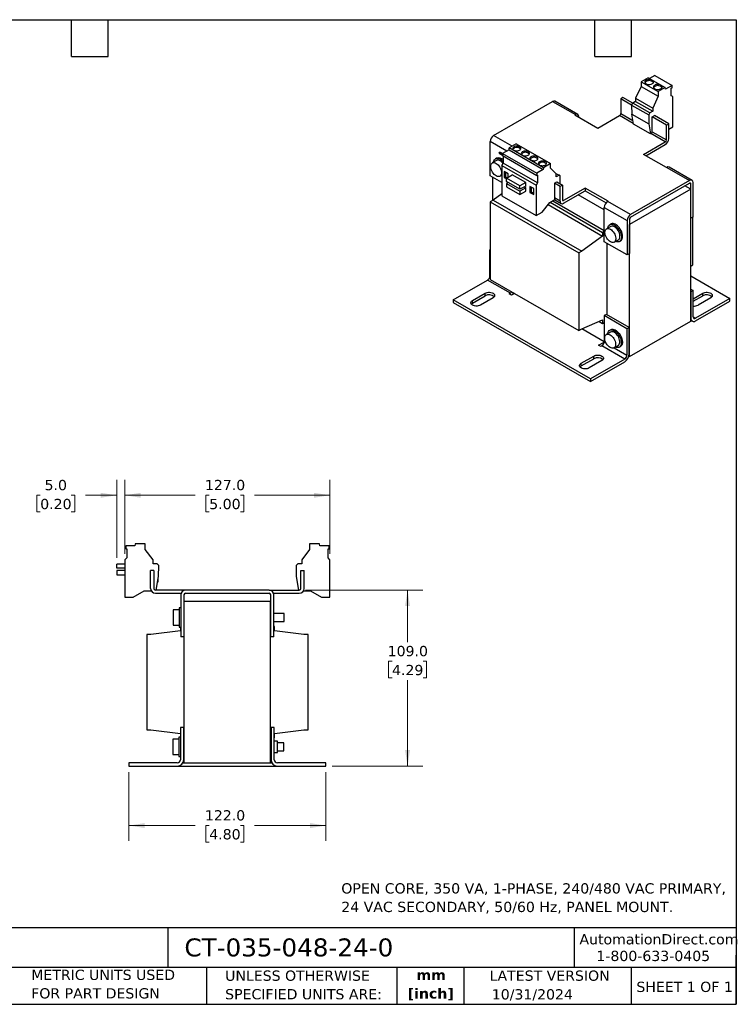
# Model space of a CAD drawing. Header units: millimetres. Extents: x 19 to 819, y 19 to 629.
# Tile 2 of 2: x 376 to 819, y 19 to 629. Entities that reach past the tile are written whole.
import ezdxf

# ---------------------------------------------------------------- set-up
doc = ezdxf.new("R2010")
doc.units = ezdxf.units.MM
doc.header["$LTSCALE"] = 3
doc.linetypes.add('SLD-Solid', pattern=[0])
doc.layers.add('TEXT', color=140, linetype='SLD-Solid', lineweight=25)
doc.styles.add('SLDTEXTSTYLE0', font='VERDANA.TTF')
doc.styles.add('SLDTEXTSTYLE1', font='VERDANAB.TTF')
doc.dimstyles.new('SLDDIMSTYLE0', dxfattribs={"dimtxt": 6.474023, "dimasz": 9.906, "dimexe": 0, "dimexo": 0.0625, "dimgap": 1.618506, "dimtad": 0, "dimtih": 1, "dimtoh": 1, "dimrnd": 1e-09, "dimzin": 4, "dimdsep": 46, "dimtxsty": 'SLDTEXTSTYLE0', "dimsah": 1, "dimcen": 0.09, "dimadec": 0, "dimazin": 1, "dimtfac": 1, "dimtofl": 0, "dimtmove": 0, "dimatfit": 3, "dimfxl": 0, "dimfrac": 2, "dimtolj": 1, "dimtzin": 12, "dimarcsym": 0})
doc.dimstyles.new('SLDDIMSTYLE2', dxfattribs={"dimtxt": 6.474023, "dimasz": 9.906, "dimexe": 0, "dimexo": 0.0625, "dimgap": 1.618506, "dimtad": 0, "dimtih": 1, "dimtoh": 1, "dimrnd": 1e-09, "dimzin": 4, "dimdsep": 46, "dimtxsty": 'SLDTEXTSTYLE0', "dimsah": 1, "dimcen": 0.09, "dimadec": 0, "dimazin": 1, "dimtfac": 1, "dimtmove": 0, "dimatfit": 0, "dimfxl": 0, "dimfrac": 2, "dimtolj": 1, "dimtzin": 12, "dimarcsym": 0})

# ---------------------------------------------------------------- blocks, each defined once
blk = doc.blocks.new('_D_2')
at = {"color": 7, "linetype": 'SLD-Solid', "lineweight": 0}
for p, q in [((443.21, 162.7), (443.21, 120.19)), ((565.21, 162.7), (565.21, 120.19)), ((443.21, 129.71), (484.21, 129.71)), ((492.99, 129.71), (490.81, 129.71)), ((490.81, 129.71), (490.81, 119.42)), ((512.23, 129.71), (514.4, 129.71)), ((514.4, 129.71), (514.4, 119.42)), ((565.21, 129.71), (521, 129.71)), ((490.81, 119.42), (492.99, 119.42)), ((514.4, 119.42), (512.23, 119.42))]:
    blk.add_line(p, q, dxfattribs=at)
at = {"color": 7, "linetype": 'SLD-Solid', "lineweight": 18}
for points in [[(443.21, 129.71), (453.11, 128.19), (453.11, 131.24)], [(565.21, 129.71), (555.3, 131.24), (555.3, 128.19)]]:
    blk.add_solid(points, dxfattribs=at)
at = {"color": 7, "linetype": 'SLD-Solid', "lineweight": 18, "char_height": 6.35, "attachment_point": 1, "style": 'SLDTEXTSTYLE0'}
for s, insert in [('122.0', (490.29, 139.23)), ('4.80', (492.99, 127.49))]:
    blk.add_mtext(s, dxfattribs=dict(at, insert=insert))
blk = doc.blocks.new('_D_3')
at = {"color": 7, "linetype": 'SLD-Solid', "lineweight": 0}
for p, q in [((552.52, 275.51), (625.23, 275.51)), ((615.71, 275.51), (615.71, 243.16)), ((606.09, 231.42), (603.91, 231.42)), ((603.91, 231.42), (603.91, 221.14)), ((625.33, 231.42), (627.5, 231.42)), ((627.5, 231.42), (627.5, 221.14)), ((603.91, 221.14), (606.09, 221.14)), ((615.71, 166.51), (615.71, 219.69)), ((627.5, 221.14), (625.33, 221.14)), ((569.02, 166.51), (625.23, 166.51))]:
    blk.add_line(p, q, dxfattribs=at)
at = {"color": 7, "linetype": 'SLD-Solid', "lineweight": 18}
for points in [[(615.71, 275.51), (614.18, 265.6), (617.23, 265.6)], [(615.71, 166.51), (617.23, 176.41), (614.18, 176.41)]]:
    blk.add_solid(points, dxfattribs=at)
at = {"color": 7, "linetype": 'SLD-Solid', "lineweight": 18, "char_height": 6.35, "attachment_point": 1, "style": 'SLDTEXTSTYLE0'}
for s, insert in [('109.0', (603.39, 240.94)), ('4.29', (606.09, 229.2))]:
    blk.add_mtext(s, dxfattribs=dict(at, insert=insert))
blk = doc.blocks.new('_D_4')
at = {"color": 7, "linetype": 'SLD-Solid', "lineweight": 0}
for p, q in [((440.71, 298), (440.71, 343.73)), ((567.71, 298), (567.71, 343.73)), ((440.71, 334.21), (484.21, 334.21)), ((492.99, 334.21), (490.81, 334.21)), ((490.81, 334.21), (490.81, 323.92)), ((512.23, 334.21), (514.4, 334.21)), ((514.4, 334.21), (514.4, 323.92)), ((567.71, 334.21), (521, 334.21)), ((490.81, 323.92), (492.99, 323.92)), ((514.4, 323.92), (512.23, 323.92))]:
    blk.add_line(p, q, dxfattribs=at)
at = {"color": 7, "linetype": 'SLD-Solid', "lineweight": 18}
for points in [[(440.71, 334.21), (450.61, 332.68), (450.61, 335.73)], [(567.71, 334.21), (557.8, 335.73), (557.8, 332.68)]]:
    blk.add_solid(points, dxfattribs=at)
at = {"color": 7, "linetype": 'SLD-Solid', "lineweight": 18, "char_height": 6.35, "attachment_point": 1, "style": 'SLDTEXTSTYLE0'}
for s, insert in [('127.0', (490.29, 343.72)), ('5.00', (492.99, 331.98))]:
    blk.add_mtext(s, dxfattribs=dict(at, insert=insert))
blk = doc.blocks.new('_D_5')
at = {"color": 7, "linetype": 'SLD-Solid', "lineweight": 0}
for p, q in [((435.71, 295.39), (435.71, 343.73)), ((440.71, 298), (440.71, 343.73)), ((388.38, 334.21), (386.21, 334.21)), ((386.21, 334.21), (386.21, 323.92)), ((407.62, 334.21), (409.8, 334.21)), ((409.8, 334.21), (409.8, 323.92)), ((435.71, 334.21), (416.4, 334.21)), ((440.71, 334.21), (459.76, 334.21)), ((386.21, 323.92), (388.38, 323.92)), ((409.8, 323.92), (407.62, 323.92))]:
    blk.add_line(p, q, dxfattribs=at)
at = {"color": 7, "linetype": 'SLD-Solid', "lineweight": 18}
for points in [[(435.71, 334.21), (425.8, 335.73), (425.8, 332.68)], [(440.71, 334.21), (450.61, 332.68), (450.61, 335.73)]]:
    blk.add_solid(points, dxfattribs=at)
at = {"color": 7, "linetype": 'SLD-Solid', "lineweight": 18, "char_height": 6.35, "attachment_point": 1, "style": 'SLDTEXTSTYLE0'}
for s, insert in [('5.0', (391.08, 343.72)), ('0.20', (388.38, 331.98))]:
    blk.add_mtext(s, dxfattribs=dict(at, insert=insert))

msp = doc.modelspace()

# ---------------------------------------------------------------- linework, layer by layer
for p, q in [((764.599, 592.756), (760.235, 590.237)), ((764.599, 592.756), (775.205, 586.633)), ((768.753, 594.093), (765.518, 592.225)), ((768.753, 594.093), (779.36, 587.97)), ((760.235, 587.379), (756.806, 580.047)), ((760.235, 590.237), (760.235, 587.379)), ((760.235, 590.237), (770.842, 584.114)), ((760.235, 587.379), (770.842, 581.256)), ((775.205, 586.633), (770.842, 584.114)), ((775.368, 585.665), (775.205, 586.633)), ((779.36, 587.97), (775.368, 585.665)), ((778.938, 586.212), (779.36, 586.456)), ((778.938, 581.591), (778.938, 586.212)), ((779.36, 586.456), (779.36, 587.97)), ((749.028, 580.499), (747.614, 579.683)), ((754.344, 575.798), (747.614, 579.683)), ((747.614, 579.683), (747.614, 570.538)), ((755.038, 577.03), (749.028, 580.499)), ((756.806, 580.047), (767.413, 573.924)), ((756.806, 580.047), (756.806, 578.05)), ((770.842, 581.256), (767.413, 573.924)), ((770.842, 584.114), (770.842, 581.256)), ((779.787, 581.101), (778.938, 581.591)), ((779.787, 562.239), (779.787, 581.101)), ((668.877, 556.924), (705.435, 578.028)), ((705.435, 578.028), (719.577, 569.864)), ((721.077, 570.012), (706.935, 578.176)), ((754.343, 575.826), (755.038, 577.03)), ((754.343, 575.826), (764.95, 569.703)), ((754.343, 575.826), (754.428, 570.255)), ((756.806, 578.05), (755.038, 577.03)), ((765.645, 570.907), (755.038, 577.03)), ((756.806, 578.05), (767.413, 571.927)), ((767.413, 573.924), (767.413, 571.927)), ((719.577, 569.864), (719.329, 569.721)), ((719.329, 569.721), (733.471, 561.557)), ((721.698, 568.353), (721.698, 568.639)), ((733.471, 561.557), (746.906, 569.313)), ((755.408, 564.405), (746.906, 569.313)), ((747.614, 570.538), (755.105, 566.213)), ((754.428, 570.255), (765.035, 564.132)), ((755.467, 564.05), (754.428, 570.255)), ((765.645, 570.907), (764.95, 569.703)), ((764.95, 569.703), (765.035, 564.132)), ((767.413, 571.927), (765.645, 570.907)), ((767.059, 568.457), (768.473, 569.274)), ((767.059, 559.312), (767.059, 568.457)), ((775.898, 563.355), (767.059, 568.457)), ((777.312, 564.171), (768.473, 569.274)), ((766.074, 557.927), (755.467, 564.05)), ((765.035, 564.132), (766.074, 557.927)), ((775.898, 563.355), (777.312, 564.171)), ((775.898, 554.209), (775.898, 563.355)), ((777.312, 555.026), (777.312, 564.171)), ((777.312, 560.81), (779.787, 562.239)), ((680.4, 550.272), (668.877, 556.924)), ((766.074, 557.927), (766.352, 558.087)), ((775.191, 552.985), (766.352, 558.087)), ((767.059, 559.312), (775.898, 554.209)), ((666.756, 532.019), (666.756, 553.25)), ((677.076, 547.292), (666.756, 553.25)), ((678.494, 548.11), (678.656, 549.265)), ((683.019, 551.784), (678.656, 549.265)), ((699.869, 537.019), (678.656, 549.265)), ((683.019, 551.784), (704.233, 539.538)), ((761.756, 545.229), (775.191, 552.985)), ((763.17, 544.412), (775.191, 551.352)), ((670.827, 542.932), (670.12, 542.524)), ((672.458, 546.017), (672.858, 546.709)), ((672.458, 546.017), (674.501, 544.836)), ((674.501, 544.837), (672.458, 546.017)), ((674.501, 545.76), (672.858, 546.709)), ((678.494, 548.11), (674.501, 545.805)), ((674.501, 545.805), (674.501, 544.291)), ((674.501, 545.805), (695.715, 533.559)), ((695.715, 532.045), (674.501, 544.291)), ((674.923, 544.048), (674.923, 539.913)), ((678.494, 548.11), (699.707, 535.864)), ((775.898, 537.065), (761.756, 545.229)), ((670.745, 541.441), (668.129, 539.931)), ((674.074, 538.444), (674.923, 539.913)), ((674.074, 538.444), (695.288, 526.198)), ((674.074, 538.444), (674.074, 519.582)), ((696.136, 527.667), (674.923, 539.913)), ((699.869, 537.019), (699.707, 535.864)), ((704.233, 539.538), (699.869, 537.019)), ((704.233, 536.68), (704.233, 539.538)), ((707.662, 533.308), (704.233, 536.68)), ((776.145, 537.208), (775.898, 537.065)), ((776.145, 537.208), (790.287, 529.043)), ((791.787, 529.192), (777.645, 537.356)), ((674.074, 527.795), (666.756, 532.019)), ((668.241, 531.162), (668.241, 516.752)), ((672.878, 531.704), (674.074, 532.394)), ((677.893, 533.23), (675.559, 534.577)), ((675.559, 534.577), (675.559, 530.902)), ((675.559, 530.902), (676.267, 531.31)), ((675.559, 530.902), (677.009, 530.065)), ((676.267, 534.168), (676.267, 531.31)), ((676.267, 531.31), (677.308, 530.709)), ((677.009, 530.537), (680.545, 532.578)), ((685.282, 525.761), (677.009, 530.537)), ((677.009, 528.413), (677.009, 530.537)), ((677.893, 531.047), (677.893, 533.23)), ((688.818, 527.802), (680.545, 532.578)), ((699.707, 535.864), (695.715, 533.559)), ((695.715, 533.559), (695.715, 532.045)), ((695.715, 532.045), (696.136, 532.289)), ((696.136, 532.289), (696.136, 527.667)), ((707.553, 533.415), (709.43, 532.332)), ((707.662, 531.311), (707.662, 533.308)), ((709.43, 532.332), (707.662, 531.311)), ((710.125, 531.93), (709.43, 532.332)), ((710.052, 527.073), (710.125, 531.93)), ((685.282, 523.638), (677.009, 528.413)), ((677.999, 527.842), (677.009, 527.27)), ((677.009, 527.27), (677.009, 525.147)), ((677.009, 527.27), (685.282, 522.494)), ((677.009, 525.147), (685.282, 520.371)), ((688.818, 527.802), (685.282, 525.761)), ((685.282, 523.638), (685.282, 525.761)), ((688.818, 525.679), (685.282, 523.638)), ((688.818, 524.535), (685.282, 522.494)), ((688.499, 524.719), (688.499, 525.495)), ((688.499, 524.719), (688.818, 524.535)), ((688.818, 525.679), (688.818, 527.802)), ((688.818, 522.412), (688.818, 524.535)), ((693.803, 524.045), (691.469, 525.392)), ((691.469, 525.392), (691.469, 521.718)), ((692.176, 524.984), (692.176, 522.126)), ((696.136, 527.667), (695.288, 526.198)), ((695.288, 526.198), (695.288, 507.336)), ((706.601, 527.433), (708.016, 528.249)), ((706.601, 527.433), (706.601, 518.287)), ((710.137, 525.392), (706.601, 527.433)), ((708.016, 528.249), (711.551, 526.208)), ((711.551, 526.208), (710.137, 525.392)), ((710.137, 516.246), (710.137, 525.392)), ((711.551, 526.208), (711.551, 517.063)), ((725.693, 524.41), (712.258, 516.654)), ((739.835, 516.246), (725.693, 524.41)), ((725.693, 524.41), (725.693, 522.777)), ((790.287, 529.043), (753.73, 507.939)), ((753.73, 506.306), (790.287, 527.41)), ((790.924, 523.695), (787.388, 525.736)), ((790.995, 527.002), (790.287, 527.41)), ((790.995, 505.772), (790.995, 527.002)), ((792.409, 506.588), (792.409, 527.818)), ((674.074, 520.905), (668.665, 516.997)), ((674.074, 519.582), (695.288, 507.336)), ((685.282, 522.494), (685.282, 520.371)), ((685.282, 520.371), (688.818, 522.412)), ((691.469, 521.718), (692.176, 522.126)), ((691.469, 521.718), (693.803, 520.371)), ((692.176, 522.126), (693.803, 521.187)), ((693.803, 520.371), (693.803, 524.045)), ((710.137, 516.246), (706.601, 518.287)), ((712.258, 515.021), (725.693, 522.777)), ((737.467, 510.877), (721.273, 520.226)), ((725.693, 522.777), (738.643, 515.301)), ((790.924, 523.695), (753.094, 501.856)), ((790.924, 442.04), (790.924, 523.695)), ((668.665, 516.997), (666.897, 515.976)), ((666.897, 515.976), (721.698, 484.341)), ((666.897, 515.976), (666.897, 467.801)), ((668.665, 516.997), (723.466, 485.361)), ((699.035, 509.499), (703.829, 515.462)), ((702.76, 514.133), (736.406, 494.709)), ((703.829, 515.462), (706.886, 517.227)), ((704.052, 515.591), (736.406, 496.914)), ((705.608, 516.489), (737.467, 498.098)), ((706.783, 517.168), (710.758, 514.873)), ((711.551, 517.063), (712.258, 516.654)), ((737.467, 512.429), (751.609, 504.265)), ((737.467, 491.199), (737.467, 512.429)), ((739.588, 516.103), (739.835, 516.246)), ((753.73, 507.939), (739.588, 516.103)), ((695.288, 507.336), (699.035, 509.499)), ((792.409, 506.588), (790.995, 505.772)), ((792.267, 476.903), (792.267, 506.507)), ((741.456, 500.621), (738.839, 499.111)), ((741.538, 502.112), (740.831, 501.704)), ((751.609, 504.265), (751.609, 483.035)), ((753.023, 505.081), (753.023, 483.851)), ((753.094, 501.856), (753.023, 501.897)), ((753.094, 420.201), (753.094, 501.856)), ((790.924, 505.813), (790.995, 505.772)), ((736.406, 494.709), (723.466, 485.361)), ((737.467, 497.526), (736.406, 496.914)), ((736.406, 496.914), (736.406, 494.709)), ((751.609, 483.035), (737.467, 491.199)), ((738.952, 490.342), (738.952, 446.125)), ((743.589, 490.883), (746.205, 492.394)), ((746.83, 491.311), (747.537, 491.719)), ((666.65, 486.231), (666.897, 486.374)), ((666.897, 486.088), (666.65, 486.231)), ((666.65, 469.9), (666.65, 486.231)), ((723.466, 485.361), (721.698, 484.341)), ((721.698, 484.341), (721.698, 436.165)), ((753.023, 483.851), (751.609, 483.035)), ((790.924, 476.128), (792.267, 476.903)), ((666.65, 469.9), (666.897, 469.757)), ((790.924, 470.002), (815.142, 456.021)), ((644.022, 455.205), (665.236, 467.451)), ((679.378, 459.287), (665.236, 467.451)), ((666.897, 467.801), (721.698, 436.165)), ((655.866, 454.797), (663.645, 459.287)), ((655.866, 453.163), (663.645, 457.654)), ((663.645, 457.654), (663.645, 459.287)), ((678.671, 458.879), (679.378, 459.287)), ((680.085, 458.062), (678.671, 458.879)), ((681.926, 459.125), (680.085, 458.062)), ((790.924, 461.841), (792.515, 460.923)), ((790.924, 460.208), (791.101, 460.106)), ((792.515, 460.923), (791.101, 460.106)), ((791.101, 460.106), (791.101, 443.775)), ((792.515, 444.592), (792.515, 460.923)), ((792.515, 455.919), (798.348, 459.287)), ((792.515, 454.286), (798.348, 457.654)), ((798.348, 457.654), (798.348, 459.287)), ((644.022, 455.205), (644.022, 453.572)), ((728.875, 406.22), (644.022, 455.205)), ((644.022, 453.572), (728.875, 404.587)), ((655.866, 453.163), (655.866, 454.797)), ((668.594, 456.429), (660.816, 451.939)), ((815.142, 456.021), (793.929, 443.775)), ((793.929, 442.142), (815.142, 454.388)), ((803.298, 456.429), (795.52, 451.939)), ((815.142, 454.388), (815.142, 456.021)), ((738.775, 446.227), (737.361, 445.411)), ((751.503, 437.247), (737.361, 445.411)), ((737.361, 445.411), (737.361, 429.08)), ((752.917, 438.063), (738.775, 446.227)), ((723.466, 437.185), (736.406, 442.777)), ((734.222, 441.833), (736.406, 440.573)), ((736.406, 442.777), (736.406, 440.573)), ((736.406, 440.573), (737.361, 441.124)), ((753.094, 420.201), (790.924, 442.04)), ((791.101, 443.775), (790.924, 443.877)), ((790.924, 442.524), (791.929, 441.944)), ((792.515, 444.591), (793.929, 443.775)), ((721.698, 436.165), (723.466, 437.185)), ((737.361, 429.284), (723.585, 437.237)), ((741.35, 435.236), (738.733, 433.725)), ((741.432, 436.727), (740.725, 436.318)), ((752.917, 438.063), (751.503, 437.247)), ((751.503, 437.247), (751.503, 420.916)), ((752.917, 421.732), (752.917, 438.063)), ((733.825, 427.039), (737.361, 429.08)), ((735.239, 426.222), (733.825, 427.039)), ((737.361, 429.08), (738.693, 428.311)), ((743.483, 425.498), (746.099, 427.008)), ((735.946, 426.63), (735.239, 426.222)), ((750.088, 418.466), (735.946, 426.63)), ((743.524, 425.522), (751.503, 420.916)), ((746.724, 425.926), (747.431, 426.334)), ((723.218, 415.915), (730.997, 420.405)), ((723.218, 414.282), (730.997, 418.772)), ((723.218, 414.282), (723.218, 415.915)), ((735.946, 417.548), (728.168, 413.058)), ((750.088, 418.466), (728.875, 406.22)), ((728.875, 404.587), (750.088, 416.833)), ((730.997, 418.772), (730.997, 420.405)), ((752.719, 420.418), (753.094, 420.201)), ((728.875, 406.22), (728.875, 404.587)), ((441.31, 302.908), (441.31, 301.054)), ((446.956, 302.908), (441.31, 302.908)), ((441.31, 301.054), (441.906, 301.054)), ((441.906, 301.054), (441.906, 295.394)), ((447.185, 304.208), (446.956, 302.908)), ((453.356, 304.208), (447.185, 304.208)), ((453.356, 300.708), (453.356, 304.208)), ((458.206, 294.154), (453.356, 300.708)), ((555.056, 300.708), (550.206, 294.154)), ((555.056, 304.208), (555.056, 300.708)), ((561.227, 304.208), (555.056, 304.208)), ((561.456, 302.908), (561.227, 304.208)), ((567.102, 302.908), (561.456, 302.908)), ((566.506, 301.054), (567.102, 301.054)), ((566.506, 295.394), (566.506, 301.054)), ((567.102, 301.054), (567.102, 302.908)), ((441.906, 295.394), (440.706, 294.194)), ((440.706, 294.194), (440.706, 271.094)), ((458.206, 291.708), (458.206, 294.154)), ((550.206, 294.154), (550.206, 291.708)), ((567.706, 294.194), (566.506, 295.394)), ((567.706, 271.094), (567.706, 294.194)), ((435.706, 288.984), (435.706, 291.584)), ((440.706, 291.584), (435.706, 291.584)), ((440.706, 288.984), (435.706, 288.984)), ((435.706, 287.584), (435.706, 284.984)), ((440.706, 287.584), (435.706, 287.584)), ((456.706, 276.508), (456.706, 287.708)), ((458.706, 287.708), (456.706, 287.708)), ((460.706, 291.708), (458.206, 291.708)), ((458.706, 287.708), (458.706, 276.508)), ((461.689, 290.725), (460.706, 291.708)), ((461.569, 283.843), (461.689, 290.725)), ((547.706, 291.708), (546.723, 290.725)), ((546.723, 290.725), (546.843, 283.843)), ((550.206, 291.708), (547.706, 291.708)), ((549.706, 276.508), (549.706, 287.708)), ((549.706, 287.708), (551.706, 287.708)), ((551.706, 276.508), (551.706, 287.708)), ((435.706, 284.984), (440.706, 284.984)), ((460.099, 275.508), (461.569, 283.843)), ((461.016, 280.708), (461.406, 280.708)), ((461.406, 280.708), (461.406, 282.92)), ((546.843, 283.843), (548.313, 275.508)), ((446.006, 271.094), (452.785, 275.008)), ((452.785, 275.008), (457.108, 275.008)), ((478.356, 275.508), (459.706, 275.508)), ((530.056, 275.508), (478.356, 275.508)), ((530.056, 275.508), (548.706, 275.508)), ((551.304, 275.008), (555.627, 275.008)), ((555.627, 275.008), (562.406, 271.094)), ((440.706, 271.094), (446.006, 271.094)), ((459.706, 273.508), (475.527, 273.508)), ((475.356, 272.508), (475.356, 246.508)), ((477.356, 272.508), (477.356, 246.508)), ((477.456, 168.507), (477.456, 268.508)), ((530.956, 268.508), (477.456, 268.508)), ((478.356, 273.508), (530.056, 273.508)), ((530.956, 168.507), (530.956, 268.508)), ((531.056, 246.508), (531.056, 272.508)), ((532.884, 273.508), (548.706, 273.508)), ((533.056, 246.508), (533.056, 272.508)), ((562.406, 271.094), (567.706, 271.094)), ((474.356, 263.258), (470.656, 263.258)), ((470.656, 263.258), (470.656, 253.758)), ((475.356, 264.508), (474.356, 264.508)), ((474.356, 264.508), (474.356, 252.508)), ((477.456, 261.508), (477.356, 261.508)), ((531.056, 261.008), (530.956, 261.008)), ((539.356, 261.008), (533.056, 261.008)), ((539.356, 256.008), (539.356, 261.008)), ((475.106, 250.307), (456.806, 248.007)), ((470.656, 253.758), (474.356, 253.758)), ((474.356, 252.508), (475.356, 252.508)), ((475.106, 252.508), (475.106, 250.307)), ((477.356, 255.508), (477.456, 255.508)), ((530.956, 256.008), (531.056, 256.008)), ((533.056, 256.008), (539.356, 256.008)), ((533.306, 253.007), (533.056, 253.007)), ((533.306, 250.307), (533.306, 253.007)), ((551.606, 248.007), (533.306, 250.307)), ((454.306, 248.007), (454.306, 189.007)), ((456.806, 248.007), (454.306, 248.007)), ((477.356, 246.508), (475.356, 246.508)), ((477.456, 248.007), (477.356, 248.007)), ((531.056, 248.007), (530.956, 248.007)), ((533.056, 246.508), (531.056, 246.508)), ((554.106, 248.007), (551.606, 248.007)), ((554.106, 189.007), (554.106, 248.007)), ((454.306, 189.007), (456.806, 189.007)), ((456.806, 189.007), (475.106, 186.707)), ((475.206, 190.507), (475.206, 170.507)), ((477.206, 190.507), (475.206, 190.507)), ((477.206, 170.507), (477.206, 190.507)), ((477.306, 189.007), (477.456, 189.007)), ((477.306, 184.007), (477.306, 189.007)), ((530.956, 189.007), (531.106, 189.007)), ((531.106, 189.007), (531.106, 184.007)), ((531.206, 190.507), (531.206, 170.507)), ((533.206, 190.507), (531.206, 190.507)), ((533.206, 170.507), (533.206, 190.507)), ((533.306, 186.707), (551.606, 189.007)), ((551.606, 189.007), (554.106, 189.007)), ((474.206, 183.257), (470.506, 183.257)), ((470.506, 183.257), (470.506, 173.757)), ((475.206, 184.507), (474.206, 184.507)), ((474.206, 184.507), (474.206, 172.507)), ((475.106, 186.707), (475.106, 184.507)), ((477.206, 184.007), (477.306, 184.007)), ((531.106, 184.007), (531.206, 184.007)), ((533.206, 184.007), (533.306, 184.007)), ((533.306, 184.007), (533.306, 186.707)), ((477.456, 181.507), (477.206, 181.507)), ((531.206, 181.007), (530.956, 181.007)), ((535.206, 182.007), (533.206, 182.007)), ((535.206, 175.007), (535.206, 182.007)), ((539.206, 181.007), (535.206, 181.007)), ((539.206, 176.007), (539.206, 181.007)), ((470.506, 173.757), (474.206, 173.757)), ((474.206, 172.507), (475.206, 172.507)), ((477.206, 175.507), (477.456, 175.507)), ((530.956, 176.007), (531.206, 176.007)), ((533.206, 175.007), (535.206, 175.007)), ((535.206, 176.007), (539.206, 176.007)), ((443.206, 168.507), (443.206, 166.507)), ((473.206, 168.507), (443.206, 168.507)), ((443.206, 166.507), (473.206, 166.507)), ((473.206, 166.507), (535.206, 166.507)), ((476.67, 168.507), (477.456, 168.507)), ((477.456, 168.507), (530.956, 168.507)), ((530.956, 168.507), (531.742, 168.507)), ((565.206, 168.507), (535.206, 168.507)), ((535.206, 166.507), (565.206, 166.507)), ((565.206, 166.507), (565.206, 168.507))]:
    msp.add_line(p, q)
at = {"flags": 128}
for points in [[(763.347, 588.972), (763.859, 588.74), (764.453, 588.586), (765.093, 588.518), (765.743, 588.541), (766.364, 588.652), (766.921, 588.847), (767.381, 589.112), (767.718, 589.434), (767.912, 589.793), (767.951, 590.168), (767.834, 590.537), (767.567, 590.88), (767.165, 591.176), (766.653, 591.408), (766.059, 591.562), (765.419, 591.63), (764.769, 591.607), (764.148, 591.495), (763.591, 591.301), (763.131, 591.035), (762.794, 590.713), (762.6, 590.355), (762.561, 589.98), (762.678, 589.61), (762.945, 589.267), (763.347, 588.972)], [(768.65, 585.91), (769.162, 585.678), (769.756, 585.524), (770.396, 585.456), (771.046, 585.479), (771.667, 585.591), (772.224, 585.785), (772.685, 586.051), (773.021, 586.373), (773.215, 586.731), (773.254, 587.106), (773.137, 587.476), (772.87, 587.819), (772.468, 588.114), (771.956, 588.346), (771.362, 588.5), (770.722, 588.568), (770.073, 588.545), (769.451, 588.434), (768.894, 588.239), (768.434, 587.973), (768.097, 587.652), (767.903, 587.293), (767.864, 586.918), (767.981, 586.549), (768.249, 586.206), (768.65, 585.91)], [(681.534, 547.865), (682.03, 547.644), (682.605, 547.5), (683.224, 547.443), (683.848, 547.478), (684.437, 547.6), (684.956, 547.803), (685.37, 548.075), (685.654, 548.397), (685.791, 548.75), (685.771, 549.112), (685.597, 549.459), (685.278, 549.771), (684.834, 550.026), (684.295, 550.21), (683.693, 550.311), (683.067, 550.323), (682.455, 550.244), (681.897, 550.08), (681.427, 549.84), (681.075, 549.541), (680.862, 549.201), (680.803, 548.841), (680.901, 548.483), (681.15, 548.151), (681.534, 547.865)], [(668.912, 540.383), (668.963, 540.707), (669.153, 541.355), (669.446, 541.898), (669.834, 542.323), (670.306, 542.619), (670.852, 542.778), (671.457, 542.795), (672.105, 542.671), (672.778, 542.408), (673.461, 542.014), (674.135, 541.498), (674.783, 540.875), (674.923, 540.722)], [(686.838, 544.804), (687.333, 544.582), (687.908, 544.439), (688.527, 544.382), (689.151, 544.416), (689.741, 544.539), (690.259, 544.742), (690.673, 545.013), (690.958, 545.336), (691.094, 545.689), (691.075, 546.05), (690.9, 546.398), (690.581, 546.709), (690.138, 546.965), (689.598, 547.149), (688.997, 547.25), (688.37, 547.261), (687.759, 547.182), (687.2, 547.018), (686.73, 546.779), (686.378, 546.48), (686.166, 546.139), (686.107, 545.779), (686.205, 545.422), (686.454, 545.09), (686.838, 544.804)], [(692.141, 541.742), (692.636, 541.521), (693.211, 541.377), (693.83, 541.32), (694.454, 541.354), (695.044, 541.477), (695.562, 541.68), (695.977, 541.952), (696.261, 542.274), (696.398, 542.627), (696.378, 542.989), (696.203, 543.336), (695.884, 543.647), (695.441, 543.903), (694.902, 544.087), (694.3, 544.188), (693.674, 544.2), (693.062, 544.121), (692.504, 543.957), (692.034, 543.717), (691.681, 543.418), (691.469, 543.078), (691.41, 542.718), (691.508, 542.36), (691.757, 542.028), (692.141, 541.742)], [(670.504, 539.696), (671.121, 539.274), (671.717, 538.734), (672.272, 538.094), (672.766, 537.377), (673.184, 536.607), (673.51, 535.811), (673.734, 535.014), (673.848, 534.245), (673.848, 533.529), (673.734, 532.891), (673.51, 532.353), (673.184, 531.933), (672.766, 531.645), (672.272, 531.499), (671.717, 531.5), (671.121, 531.649), (670.504, 531.939), (669.886, 532.361), (669.29, 532.901), (668.735, 533.54), (668.241, 534.257), (667.823, 535.027), (667.497, 535.824), (667.273, 536.621), (667.159, 537.39), (667.159, 538.106), (667.273, 538.744), (667.497, 539.282), (667.823, 539.702), (668.241, 539.99), (668.735, 540.136), (669.29, 540.134), (669.886, 539.986), (670.504, 539.696)], [(697.444, 538.681), (697.94, 538.459), (698.515, 538.315), (699.134, 538.259), (699.757, 538.293), (700.347, 538.415), (700.865, 538.619), (701.28, 538.89), (701.564, 539.213), (701.701, 539.566), (701.681, 539.927), (701.507, 540.275), (701.188, 540.586), (700.744, 540.842), (700.205, 541.026), (699.603, 541.127), (698.977, 541.138), (698.365, 541.059), (697.807, 540.895), (697.337, 540.656), (696.985, 540.357), (696.772, 540.016), (696.713, 539.656), (696.811, 539.299), (697.06, 538.967), (697.444, 538.681)], [(674.074, 532.003), (673.8, 532.099), (673.662, 532.156)], [(739.623, 499.563), (739.674, 499.887), (739.864, 500.535), (740.156, 501.078), (740.544, 501.503), (741.017, 501.799), (741.563, 501.957), (742.168, 501.975), (742.815, 501.85), (743.489, 501.588), (744.172, 501.194), (744.846, 500.678), (745.494, 500.055), (746.098, 499.339), (746.644, 498.55), (747.117, 497.709), (747.505, 496.836), (747.798, 495.955), (747.987, 495.088), (748.07, 494.257), (748.042, 493.485), (747.906, 492.792), (747.664, 492.194), (747.322, 491.709), (746.89, 491.347), (746.379, 491.119), (745.802, 491.031), (745.174, 491.085), (744.511, 491.279), (744.372, 491.335)], [(747.537, 491.719), (747.597, 491.755), (748.029, 492.117), (748.371, 492.603), (748.613, 493.2), (748.749, 493.894), (748.777, 494.666), (748.695, 495.496), (748.505, 496.363), (748.212, 497.244), (747.824, 498.117), (747.351, 498.959), (746.805, 499.747), (746.201, 500.463), (745.553, 501.086), (744.879, 501.602), (744.196, 501.996), (743.522, 502.259), (742.875, 502.383), (742.27, 502.365), (741.724, 502.207), (741.538, 502.112)], [(746.205, 492.394), (746.511, 492.623), (746.837, 493.043), (747.061, 493.581), (747.175, 494.219), (747.175, 494.934), (747.061, 495.704), (746.837, 496.5), (746.511, 497.297), (746.093, 498.067), (745.599, 498.784), (745.044, 499.424), (744.448, 499.964), (743.831, 500.386)], [(741.214, 498.876), (741.831, 498.453), (742.428, 497.913), (742.982, 497.274), (743.477, 496.557), (743.895, 495.787), (744.221, 494.99), (744.445, 494.193), (744.559, 493.424), (744.559, 492.708), (744.445, 492.071), (744.221, 491.532), (743.895, 491.112), (743.477, 490.824), (742.982, 490.679), (742.428, 490.68), (741.831, 490.828), (741.214, 491.118), (740.597, 491.541), (740.001, 492.081), (739.446, 492.72), (738.951, 493.437), (738.534, 494.207), (738.208, 495.004), (737.984, 495.801), (737.87, 496.57), (737.87, 497.286), (737.984, 497.923), (738.208, 498.461), (738.534, 498.882), (738.951, 499.17), (739.446, 499.315), (740.001, 499.314), (740.597, 499.166), (741.214, 498.876)], [(663.645, 459.287), (664.257, 459.569), (664.964, 459.765), (665.728, 459.866), (666.511, 459.866), (667.276, 459.765), (667.982, 459.569), (668.594, 459.287), (669.083, 458.933), (669.423, 458.525), (669.598, 458.084), (669.598, 457.632), (669.423, 457.191), (669.083, 456.783), (668.594, 456.429)], [(798.348, 459.287), (798.961, 459.569), (799.667, 459.765), (800.431, 459.866), (801.215, 459.866), (801.979, 459.765), (802.685, 459.569), (803.298, 459.287), (803.787, 458.933), (804.127, 458.525), (804.301, 458.084), (804.301, 457.632), (804.127, 457.191), (803.787, 456.783), (803.298, 456.429)], [(660.816, 451.939), (660.203, 451.657), (659.497, 451.461), (658.733, 451.36), (657.949, 451.36), (657.185, 451.461), (656.479, 451.657), (655.866, 451.939), (655.378, 452.293), (655.038, 452.7), (654.863, 453.142), (654.863, 453.594), (655.038, 454.035), (655.378, 454.443), (655.866, 454.797)], [(655.14, 452.551), (655.378, 452.81), (655.866, 453.163)], [(741.108, 433.49), (741.725, 433.068), (742.322, 432.528), (742.876, 431.889), (743.371, 431.172), (743.789, 430.402), (744.115, 429.605), (744.339, 428.808), (744.453, 428.039), (744.453, 427.323), (744.339, 426.685), (744.115, 426.147), (743.789, 425.727), (743.371, 425.439), (742.876, 425.293), (742.322, 425.295), (741.725, 425.443), (741.108, 425.733), (740.491, 426.155), (739.895, 426.695), (739.34, 427.335), (738.845, 428.052), (738.428, 428.822), (738.102, 429.619), (737.878, 430.415), (737.764, 431.184), (737.764, 431.9), (737.878, 432.538), (738.102, 433.076), (738.428, 433.496), (738.845, 433.784), (739.34, 433.93), (739.895, 433.929), (740.491, 433.78), (741.108, 433.49)], [(739.517, 434.178), (739.568, 434.502), (739.758, 435.149), (740.05, 435.693), (740.438, 436.118), (740.911, 436.413), (741.457, 436.572), (742.062, 436.589), (742.709, 436.465), (743.383, 436.202), (744.066, 435.808), (744.74, 435.293), (745.387, 434.669), (745.992, 433.954), (746.538, 433.165), (747.011, 432.323), (747.399, 431.451), (747.691, 430.569), (747.881, 429.702), (747.964, 428.872), (747.936, 428.1), (747.8, 427.406), (747.558, 426.809), (747.216, 426.323), (746.784, 425.962), (746.273, 425.734), (745.696, 425.646), (745.068, 425.699), (744.405, 425.893), (744.266, 425.95)], [(741.432, 436.727), (741.618, 436.821), (742.164, 436.98), (742.769, 436.997), (743.416, 436.873), (744.09, 436.611), (744.773, 436.216), (745.447, 435.701), (746.095, 435.077), (746.699, 434.362), (747.245, 433.573), (747.718, 432.732), (748.106, 431.859), (748.399, 430.977), (748.589, 430.11), (748.671, 429.28), (748.643, 428.508), (748.507, 427.815), (748.265, 427.217), (747.923, 426.731), (747.491, 426.37), (747.431, 426.334)], [(746.099, 427.008), (746.405, 427.237), (746.731, 427.657), (746.955, 428.196), (747.069, 428.833), (747.069, 429.549), (746.955, 430.318), (746.731, 431.115), (746.405, 431.912), (745.987, 432.682), (745.493, 433.399), (744.938, 434.038), (744.342, 434.578), (743.724, 435.001)], [(730.997, 420.405), (731.609, 420.687), (732.315, 420.884), (733.08, 420.984), (733.863, 420.984), (734.627, 420.884), (735.334, 420.687), (735.946, 420.405), (736.435, 420.052), (736.775, 419.644), (736.949, 419.203), (736.949, 418.75), (736.775, 418.309), (736.435, 417.902), (735.946, 417.548)], [(728.168, 413.058), (727.555, 412.776), (726.849, 412.579), (726.085, 412.479), (725.301, 412.479), (724.537, 412.579), (723.831, 412.776), (723.218, 413.058), (722.73, 413.411), (722.39, 413.819), (722.215, 414.26), (722.215, 414.713), (722.39, 415.154), (722.73, 415.561), (723.218, 415.915)], [(722.492, 413.67), (722.73, 413.928), (723.218, 414.282)]]:
    msp.add_lwpolyline(points, dxfattribs=at)
for centre, radius, start, end in [((765.256, 587.553), 3.354, 39.026518, 140.973482), ((770.559, 584.492), 3.354, 39.026518, 140.973482), ((706.313, 576.801), 1.509, 65.692881, 125.617577), ((720.405, 568.849), 1.31, 350.785963, 129.203285), ((746.078, 570.607), 1.537, 302.605478, 357.394522), ((671.362, 553.04), 4.61, 122.605478, 177.394522), ((765.524, 559.382), 1.537, 302.605478, 357.394522), ((772.706, 555.235), 4.61, 302.605478, 357.394522), ((683.302, 546.483), 3.119, 39.749417, 140.250583), ((774.363, 554.279), 1.537, 302.605478, 357.394522), ((672.073, 539.389), 3.756, 40.659672, 109.376704), ((688.606, 543.422), 3.119, 39.749417, 140.250583), ((693.909, 540.36), 3.119, 39.749417, 140.250583), ((671.738, 539.365), 2.302, 53.123999, 115.565543), ((669.885, 535.862), 6.247, 37.419771, 58.810552), ((699.212, 537.299), 3.119, 39.749417, 140.250583), ((777.024, 535.981), 1.509, 65.692881, 125.617577), ((791.116, 528.028), 1.31, 350.785963, 129.203285), ((790.564, 527.072), 0.437, 350.785963, 129.203285), ((708.441, 518.212), 1.841, 177.648792, 212.347157), ((711.43, 516.037), 1.31, 170.785963, 309.203285), ((711.982, 516.993), 0.437, 170.785963, 309.203285), ((742.072, 512.22), 4.61, 122.605478, 177.394522), ((756.214, 504.055), 4.61, 122.605478, 177.394522), ((754.558, 505.012), 1.537, 122.605478, 177.394522), ((742.449, 498.544), 2.302, 53.123999, 115.565543), ((663.579, 470.04), 3.074, 302.605478, 357.394522), ((666.068, 453.499), 4.81, 47.439608, 120.249663), ((677.905, 461.666), 2.798, 301.747979, 326.089838), ((675.949, 462.826), 6.23, 310.716437, 328.005781), ((800.772, 453.499), 4.81, 47.439608, 120.249663), ((793.063, 456.7), 5.357, 264.124869, 297.298117), ((792.825, 443.496), 1.747, 170.785963, 309.203285), ((793.377, 444.452), 0.873, 170.785963, 309.203285), ((742.343, 433.159), 2.302, 53.123999, 115.565543), ((734.29, 429.22), 3.074, 302.605478, 357.394522), ((746.776, 422.012), 6.147, 302.605478, 357.394522), ((748.432, 421.056), 3.074, 302.605478, 357.394522), ((733.42, 414.617), 4.81, 47.439608, 120.249663), ((459.706, 276.508), 3, 180, 270), ((459.706, 276.508), 1, 180, 270), ((478.356, 272.508), 3, 90, 180), ((530.056, 272.508), 3, 0, 90), ((548.706, 276.508), 1, 270, 0), ((548.706, 276.508), 3, 270, 0), ((478.356, 272.508), 1, 90, 180), ((530.056, 272.508), 1, 0, 90), ((473.206, 170.507), 2, 270, 0), ((473.206, 170.507), 4, 270, 0), ((535.206, 170.507), 4, 180, 270), ((535.206, 170.507), 2, 180, 270)]:
    msp.add_arc(centre, radius, start, end)
at = {"layer": 'TEXT'}
for p, q in [((19.05, 628.65), (819.15, 628.65)), ((407.67, 605.79), (407.67, 628.65)), ((430.53, 605.79), (430.53, 628.65)), ((731.52, 605.79), (731.52, 628.65)), ((754.38, 605.79), (754.38, 628.65)), ((819.15, 628.65), (819.15, 19.05)), ((407.67, 605.79), (430.53, 605.79)), ((731.52, 605.79), (754.38, 605.79)), ((819.15, 66.378), (19.05, 66.378)), ((467.277, 66.378), (467.277, 41.91)), ((718.726, 66.378), (718.726, 41.91)), ((819.15, 19.05), (819.15, 49.53)), ((819.15, 41.91), (19.05, 41.91)), ((491.341, 41.91), (491.341, 19.05)), ((609.073, 41.91), (609.073, 19.05)), ((650.436, 41.91), (650.436, 19.05)), ((754.046, 41.91), (754.046, 19.05)), ((19.05, 19.05), (819.15, 19.05))]:
    msp.add_line(p, q, dxfattribs=at)

# ---------------------------------------------------------------- texts
at = {"color": 7, "linetype": 'Continuous', "lineweight": 0, "char_height": 6.35, "attachment_point": 1, "style": 'SLDTEXTSTYLE0'}
for s, insert in [('OPEN CORE, 350 VA, 1-PHASE, 240/480 VAC PRIMARY, ', (574.698, 94.002)), ('24 VAC SECONDARY, 50/60 Hz, PANEL MOUNT.', (574.698, 82.535))]:
    msp.add_mtext(s, dxfattribs=dict(at, insert=insert))
at = {"color": 179, "linetype": 'SLD-Solid', "lineweight": 18, "char_height": 6.35, "attachment_point": 1, "style": 'SLDTEXTSTYLE0'}
for s, insert in [('AutomationDirect.com', (722.085, 62.509)), ('1-800-633-0405', (732.575, 52.191))]:
    msp.add_mtext(s, dxfattribs=dict(at, insert=insert))
at = {"layer": 'TEXT'}
for s, insert, char_height, attachment_point, style in [('CT-035-048-24-0', (477.623, 59.834), 11.1125, 1, 'SLDTEXTSTYLE0'), ('METRIC UNITS USED ', (382.813, 40.488), 6.35, 1, 'SLDTEXTSTYLE0'), ('UNLESS OTHERWISE ', (502.824, 39.964), 6.35, 1, 'SLDTEXTSTYLE0'), ('mm', (630.297, 40.437), 6.35, 2, 'SLDTEXTSTYLE1'), ('LATEST VERSION', (703.656, 39.972), 6.35, 2, 'SLDTEXTSTYLE0'), ('SHEET 1 OF 1', (757.324, 33.034), 6.35, 1, 'SLDTEXTSTYLE0'), ('FOR PART DESIGN', (382.813, 29.021), 6.35, 1, 'SLDTEXTSTYLE0'), ('SPECIFIED UNITS ARE:', (502.824, 28.497), 6.35, 1, 'SLDTEXTSTYLE0'), ('[inch]', (630.045, 28.971), 6.35, 2, 'SLDTEXTSTYLE1'), ('10/31/2024', (667.838, 28.405), 6.35, 1, 'SLDTEXTSTYLE0')]:
    msp.add_mtext(s, dxfattribs=dict(at, insert=insert, char_height=char_height, attachment_point=attachment_point, style=style))

# ---------------------------------------------------------------- dimensions: what is measured, and where the dimension line sits
at = {"color": 7, "linetype": 'SLD-Solid', "lineweight": 18}
for base, p1, p2, dimstyle, picture, middle in [((435.706, 334.208), (440.706, 294.194), (435.706, 291.584), 'SLDDIMSTYLE2', '_D_5', (398.003, 334.208)), ((440.706, 334.208), (567.706, 294.194), (440.706, 294.194), 'SLDDIMSTYLE0', '_D_4', (502.606, 334.208)), ((565.206, 129.714), (443.206, 166.507), (565.206, 166.507), 'SLDDIMSTYLE0', '_D_2', (502.606, 129.714))]:
    dim = msp.add_linear_dim(base=base, p1=p1, p2=p2, dimstyle=dimstyle, dxfattribs=at)
    dim.commit()
    dim.dimension.update_dxf_attribs({"geometry": picture, "text_midpoint": middle, "dimtype": 160})
dim = msp.add_linear_dim(base=(615.706, 275.508), p1=(565.206, 166.507), p2=(548.706, 275.508), angle=90, dimstyle='SLDDIMSTYLE0', dxfattribs=at)
dim.commit()
dim.dimension.update_dxf_attribs({"geometry": '_D_3', "text_midpoint": (615.706, 231.424), "dimtype": 160})

doc.saveas('drawing.dxf')
